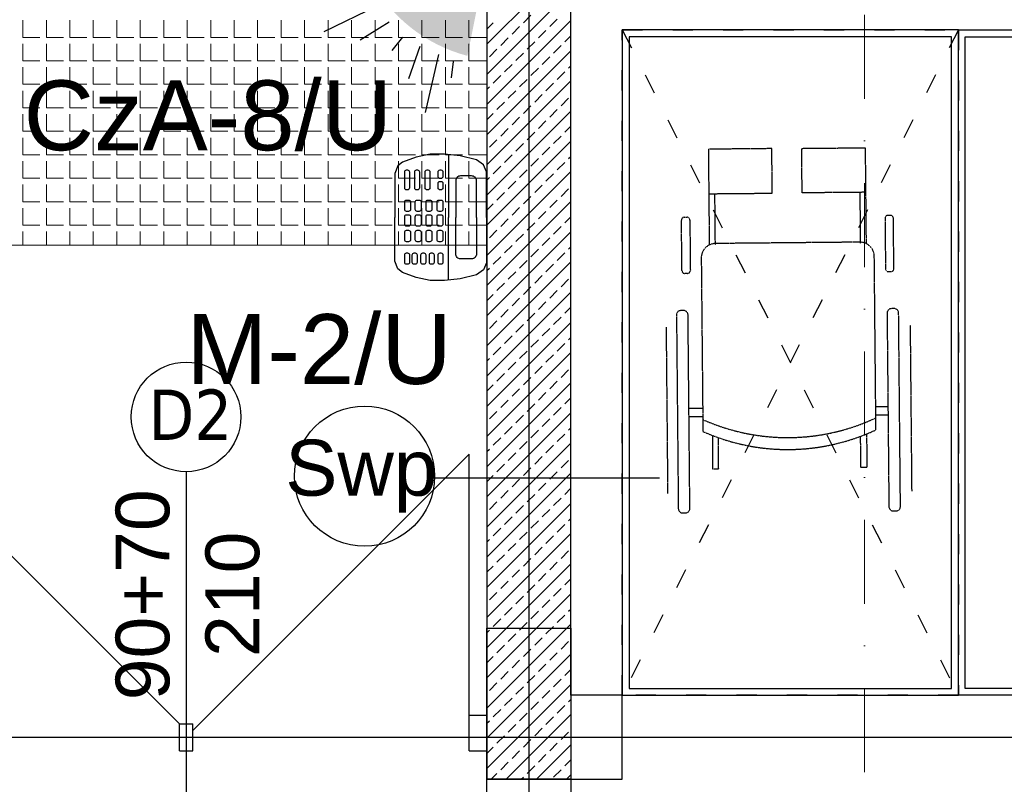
# Model space of a CAD drawing. Header units: millimetres. Extents: x -7023 to 53801, y 9849 to 33561.
# Tile 247 of 256: x 11711 to 12004, y 24564 to 24791. Entities that reach past the tile are written whole.
import ezdxf
from ezdxf.enums import TextEntityAlignment as Align

# ---------------------------------------------------------------- set-up
doc = ezdxf.new("R2010")
doc.units = ezdxf.units.MM
doc.linetypes.add('ACAD_ISO03W100', pattern=[30, 12, -18])
doc.linetypes.add('DASHDOT', pattern=[1, 0.5, -0.25, 0, -0.25])
doc.layers.get('0').update_dxf_attribs({"lineweight": 9})
doc.layers.add('.IE_podklad', color=252, linetype='Continuous')
doc.layers.add('IE_SSWiN', color=86, linetype='Continuous')
doc.styles.add('Opisowy', font='arial.ttf')
doc.styles.get("Standard").update_dxf_attribs({"font": 'arial.ttf'})

# ---------------------------------------------------------------- blocks, each defined once
blk = doc.blocks.new('AAT_KLAW_LCD')
for points in [[(13.08, 10.24), (3.63, 10.24), (2.19, 9.58), (1.17, 8.14), (0.3, 4.78), (0, 1.5), (0, -1.5), (0.6, -4.39), (1.65, -7.24), (2.37, -8.17), (4, -8.8), (13.08, -8.8)], [(13.08, 10.24), (22.52, 10.24), (23.96, 9.58), (24.98, 8.14), (25.86, 4.78), (26.16, 1.5), (26.16, -1.5), (25.56, -4.39), (24.5, -7.24), (23.78, -8.17), (22.16, -8.8), (13.08, -8.8)], [(0.08, 2.34), (13.08, 2.34)], [(26.08, 2.34), (13.08, 2.34)]]:
    blk.add_lwpolyline(points)
for points in [[(13.08, 8.13), (5.48, 8.13, 0.414214), (4.48, 7.13), (4.48, 4.83, 0.414214), (5.48, 3.83), (13.08, 3.83)], [(13.08, 8.13), (20.68, 8.13, -0.414214), (21.68, 7.13), (21.68, 4.83, -0.414214), (20.68, 3.83), (13.08, 3.83)]]:
    blk.add_lwpolyline(points, format="xyb")
for points in [[(3.65, 1.16), (4.62, 1.16, -0.414214), (5.02, 0.76), (5.02, 0.58, -0.414214), (4.62, 0.18), (3.65, 0.18, -0.414214), (3.25, 0.58), (3.25, 0.76, -0.414214)], [(6.02, 1.16), (6.98, 1.16, -0.414214), (7.38, 0.76), (7.38, 0.58, -0.414214), (6.98, 0.18), (6.02, 0.18, -0.414214), (5.62, 0.58), (5.62, 0.76, -0.414214)], [(9.88, 1.16), (11.44, 1.16, -0.414214), (11.84, 0.76), (11.84, 0.36, -0.414214), (11.44, -0.04), (9.88, -0.04, -0.414214), (9.48, 0.36), (9.48, 0.76, -0.414214)], [(12.94, 1.16), (14.51, 1.16, -0.414214), (14.91, 0.76), (14.91, 0.36, -0.414214), (14.51, -0.04), (12.94, -0.04, -0.414214), (12.54, 0.36), (12.54, 0.76, -0.414214)], [(16.17, 1.16), (17.73, 1.16, -0.414214), (18.13, 0.76), (18.13, 0.36, -0.414214), (17.73, -0.04), (16.17, -0.04, -0.414214), (15.77, 0.36), (15.77, 0.76, -0.414214)], [(20.87, 1.16), (22.42, 1.16, -0.414214), (22.82, 0.76), (22.82, 0.58, -0.414214), (22.42, 0.18), (20.87, 0.18, -0.414214), (20.47, 0.58), (20.47, 0.76, -0.414214)], [(3.65, -1.53), (6.98, -1.53, -0.414214), (7.38, -1.93), (7.38, -2.12, -0.414214), (6.98, -2.52), (3.65, -2.52, -0.414214), (3.25, -2.12), (3.25, -1.93, -0.414214)], [(9.88, -1.13), (11.44, -1.13, -0.414214), (11.84, -1.53), (11.84, -1.93, -0.414214), (11.44, -2.33), (9.88, -2.33, -0.414214), (9.48, -1.93), (9.48, -1.53, -0.414214)], [(12.94, -1.13), (14.51, -1.13, -0.414214), (14.91, -1.53), (14.91, -1.93, -0.414214), (14.51, -2.33), (12.94, -2.33, -0.414214), (12.54, -1.93), (12.54, -1.53, -0.414214)], [(16.17, -1.13), (17.73, -1.13, -0.414214), (18.13, -1.53), (18.13, -1.93, -0.414214), (17.73, -2.33), (16.17, -2.33, -0.414214), (15.77, -1.93), (15.77, -1.53, -0.414214)], [(20.87, -0.65), (22.42, -0.65, -0.414214), (22.82, -1.05), (22.82, -1.24, -0.414214), (22.42, -1.64), (20.87, -1.64, -0.414214), (20.47, -1.24), (20.47, -1.05, -0.414214)], [(3.65, -3.7), (6.98, -3.7, -0.414214), (7.38, -4.1), (7.38, -4.28, -0.414214), (6.98, -4.68), (3.65, -4.68, -0.414214), (3.25, -4.28), (3.25, -4.1, -0.414214)], [(9.88, -3.37), (11.44, -3.37, -0.414214), (11.84, -3.77), (11.84, -4.17, -0.414214), (11.44, -4.57), (9.88, -4.57, -0.414214), (9.48, -4.17), (9.48, -3.77, -0.414214)], [(12.94, -3.37), (14.51, -3.37, -0.414214), (14.91, -3.77), (14.91, -4.17, -0.414214), (14.51, -4.57), (12.94, -4.57, -0.414214), (12.54, -4.17), (12.54, -3.77, -0.414214)], [(16.17, -3.37), (17.73, -3.37, -0.414214), (18.13, -3.77), (18.13, -4.17, -0.414214), (17.73, -4.57), (16.17, -4.57, -0.414214), (15.77, -4.17), (15.77, -3.77, -0.414214)], [(20.87, -2.39), (22.42, -2.39, -0.414214), (22.82, -2.79), (22.82, -2.98, -0.414214), (22.42, -3.38), (20.87, -3.38, -0.414214), (20.47, -2.98), (20.47, -2.79, -0.414214)], [(3.65, -5.77), (6.98, -5.77, -0.414214), (7.38, -6.17), (7.38, -6.36, -0.414214), (6.98, -6.76), (3.65, -6.76, -0.414214), (3.25, -6.36), (3.25, -6.17, -0.414214)], [(9.88, -5.55), (11.44, -5.55, -0.414214), (11.84, -5.95), (11.84, -6.35, -0.414214), (11.44, -6.75), (9.88, -6.75, -0.414214), (9.48, -6.35), (9.48, -5.95, -0.414214)], [(12.94, -5.55), (14.51, -5.55, -0.414214), (14.91, -5.95), (14.91, -6.35, -0.414214), (14.51, -6.75), (12.94, -6.75, -0.414214), (12.54, -6.35), (12.54, -5.95, -0.414214)], [(16.17, -5.55), (17.73, -5.55, -0.414214), (18.13, -5.95), (18.13, -6.35, -0.414214), (17.73, -6.75), (16.17, -6.75, -0.414214), (15.77, -6.35), (15.77, -5.95, -0.414214)], [(20.87, -4.19), (22.42, -4.19, -0.414214), (22.82, -4.59), (22.82, -4.78, -0.414214), (22.42, -5.18), (20.87, -5.18, -0.414214), (20.47, -4.78), (20.47, -4.59, -0.414214)], [(20.87, -5.76), (22.42, -5.76, -0.414214), (22.82, -6.16), (22.82, -6.35, -0.414214), (22.42, -6.75), (20.87, -6.75, -0.414214), (20.47, -6.35), (20.47, -6.16, -0.414214)]]:
    blk.add_lwpolyline(points, format="xyb", close=True)
blk = doc.blocks.new('A$C532745CC')
at = {"layer": 'IE_SSWiN'}
blk.add_hatch(color=256, dxfattribs=at).paths.add_polyline_path([(3.505, 1.286), (4.076, 3.032), (3.05, 4.069), (1.298, 3.515, 0.211193)])
for p, q in [((1.197, 3.146), (0.789, 3.053)), ((1.409, 2.796), (0, 2.308)), ((1.658, 2.35), (0.882, 1.988)), ((1.941, 1.944), (1.636, 1.643)), ((2.344, 1.657), (1.974, 0.885)), ((2.787, 1.404), (2.284, 0)), ((3.135, 1.188), (3.037, 0.781))]:
    blk.add_line(p, q, dxfattribs=at)

msp = doc.modelspace()

# ---------------------------------------------------------------- linework, layer by layer
at = {"layer": '.IE_podklad', "ltscale": 25}
for p, q in [((11862.06, 25399.22), (11862.06, 23307.08)), ((10554.1, 24577.88), (13536.66, 24577.88))]:
    msp.add_line(p, q, dxfattribs=at)
at = {"layer": '.IE_podklad', "linetype": 'DASHDOT', "lineweight": 13, "ltscale": 50}
msp.add_line((11961.89, 25143.62), (11961.89, 24359.11), dxfattribs=at)
at = {"layer": '.IE_podklad'}
for p, q in [((11849.56, 24829.38), (11849.56, 24590.38)), ((11874.56, 24610.38), (11874.56, 24829.38)), ((11849.56, 24784.13), (11874.56, 24809.13)), ((11849.56, 24775.15), (11874.56, 24800.15)), ((11860.41, 24790.5), (11862.66, 24792.75)), ((11868.27, 24789.38), (11870.52, 24791.62)), ((11849.56, 24766.17), (11874.56, 24791.17)), ((11849.56, 24788.62), (11851.43, 24790.5)), ((11857.05, 24787.13), (11859.29, 24789.38)), ((11853.68, 24783.77), (11855.92, 24786.01)), ((11864.9, 24786.01), (11867.15, 24788.26)), ((11872.76, 24784.89), (11874.56, 24786.68)), ((11850.31, 24780.4), (11852.56, 24782.64)), ((11861.54, 24782.64), (11863.78, 24784.89)), ((11869.39, 24781.52), (11871.64, 24783.77)), ((11849.56, 24757.19), (11874.56, 24782.19)), ((11858.17, 24779.28), (11860.41, 24781.52)), ((11866.03, 24778.15), (11868.27, 24780.4)), ((11854.8, 24775.91), (11857.05, 24778.15)), ((11862.66, 24774.79), (11864.9, 24777.03)), ((11873.88, 24777.03), (11874.56, 24777.7)), ((11851.43, 24772.54), (11853.68, 24774.79)), ((11859.29, 24771.42), (11861.54, 24773.66)), ((11870.52, 24773.66), (11872.76, 24775.91)), ((11849.56, 24748.21), (11874.56, 24773.21)), ((11849.56, 24770.66), (11850.31, 24771.42)), ((11867.15, 24770.3), (11869.39, 24772.54)), ((11855.92, 24768.05), (11858.17, 24770.3)), ((11863.78, 24766.93), (11866.03, 24769.17)), ((11871.64, 24765.81), (11873.88, 24768.05)), ((11852.56, 24764.68), (11854.8, 24766.93)), ((11860.41, 24763.56), (11862.66, 24765.81)), ((11849.56, 24739.23), (11874.56, 24764.23)), ((11849.56, 24761.68), (11851.43, 24763.56)), ((11857.05, 24760.19), (11859.29, 24762.44)), ((11868.27, 24762.44), (11870.52, 24764.68)), ((11853.68, 24756.82), (11855.92, 24759.07)), ((11864.9, 24759.07), (11867.15, 24761.31)), ((11872.76, 24757.95), (11874.56, 24759.74)), ((11861.54, 24755.7), (11863.78, 24757.95)), ((11869.39, 24754.58), (11871.64, 24756.82)), ((11849.56, 24730.25), (11874.56, 24755.25)), ((11850.31, 24753.46), (11852.56, 24755.7)), ((11858.17, 24752.33), (11860.41, 24754.58)), ((11866.03, 24751.21), (11868.27, 24753.46)), ((11854.8, 24748.97), (11857.05, 24751.21)), ((11873.88, 24750.09), (11874.56, 24750.76)), ((11851.43, 24745.6), (11853.68, 24747.84)), ((11862.66, 24747.84), (11864.9, 24750.09)), ((11870.52, 24746.72), (11872.76, 24748.97)), ((11849.56, 24721.27), (11874.56, 24746.27)), ((11849.56, 24743.72), (11850.31, 24744.48)), ((11859.29, 24744.48), (11861.54, 24746.72)), ((11867.15, 24743.35), (11869.39, 24745.6)), ((11855.92, 24741.11), (11858.17, 24743.35)), ((11863.78, 24739.99), (11866.03, 24742.23)), ((11852.56, 24737.74), (11854.8, 24739.99)), ((11860.41, 24736.62), (11862.66, 24738.86)), ((11871.64, 24738.86), (11873.88, 24741.11)), ((11849.56, 24712.29), (11874.56, 24737.29)), ((11849.56, 24734.74), (11851.43, 24736.62)), ((11868.27, 24735.5), (11870.52, 24737.74)), ((11857.05, 24733.25), (11859.29, 24735.5)), ((11864.9, 24732.13), (11867.15, 24734.37)), ((11872.76, 24731.01), (11874.56, 24732.8)), ((11853.68, 24729.88), (11855.92, 24732.13)), ((11861.54, 24728.76), (11863.78, 24731.01)), ((11869.39, 24727.64), (11871.64, 24729.88)), ((11849.56, 24703.31), (11874.56, 24728.31)), ((11850.31, 24726.52), (11852.56, 24728.76)), ((11858.17, 24725.39), (11860.41, 24727.64)), ((11854.8, 24722.03), (11857.05, 24724.27)), ((11866.03, 24724.27), (11868.27, 24726.52)), ((11862.66, 24720.9), (11864.9, 24723.15)), ((11870.52, 24719.78), (11872.76, 24722.03)), ((11873.88, 24723.15), (11874.56, 24723.82)), ((11849.56, 24694.33), (11874.56, 24719.33)), ((11851.43, 24718.66), (11853.68, 24720.9)), ((11859.29, 24717.54), (11861.54, 24719.78)), ((11867.15, 24716.41), (11869.39, 24718.66)), ((11849.56, 24716.78), (11850.31, 24717.54)), ((11855.92, 24714.17), (11858.17, 24716.41)), ((11863.78, 24713.05), (11866.03, 24715.29)), ((11852.56, 24710.8), (11854.8, 24713.05)), ((11871.64, 24711.92), (11873.88, 24714.17)), ((11849.56, 24685.35), (11874.56, 24710.35)), ((11849.56, 24707.8), (11851.43, 24709.68)), ((11860.41, 24709.68), (11862.66, 24711.92)), ((11868.27, 24708.56), (11870.52, 24710.8)), ((11857.05, 24706.31), (11859.29, 24708.56)), ((11864.9, 24705.19), (11867.15, 24707.43)), ((11853.68, 24702.94), (11855.92, 24705.19)), ((11861.54, 24701.82), (11863.78, 24704.07)), ((11872.76, 24704.07), (11874.56, 24705.86)), ((11849.56, 24676.37), (11874.56, 24701.37)), ((11850.31, 24699.58), (11852.56, 24701.82)), ((11858.17, 24698.45), (11860.41, 24700.7)), ((11869.39, 24700.7), (11871.64, 24702.94)), ((11866.03, 24697.33), (11868.27, 24699.58)), ((11854.8, 24695.09), (11857.05, 24697.33)), ((11862.66, 24693.96), (11864.9, 24696.21)), ((11870.52, 24692.84), (11872.76, 24695.09)), ((11873.88, 24696.21), (11874.56, 24696.88)), ((11849.56, 24667.39), (11874.56, 24692.39)), ((11851.43, 24691.72), (11853.68, 24693.96)), ((11859.29, 24690.6), (11861.54, 24692.84)), ((11867.15, 24689.47), (11869.39, 24691.72)), ((11849.56, 24689.84), (11850.31, 24690.6)), ((11855.92, 24687.23), (11858.17, 24689.47)), ((11852.56, 24683.86), (11854.8, 24686.11)), ((11863.78, 24686.11), (11866.03, 24688.35)), ((11871.64, 24684.98), (11873.88, 24687.23)), ((11849.56, 24658.41), (11874.56, 24683.41)), ((11860.41, 24682.74), (11862.66, 24684.98)), ((11868.27, 24681.62), (11870.52, 24683.86)), ((11849.56, 24680.86), (11851.43, 24682.74)), ((11857.05, 24679.37), (11859.29, 24681.62)), ((11864.9, 24678.25), (11867.15, 24680.49)), ((11853.68, 24676), (11855.92, 24678.25)), ((11861.54, 24674.88), (11863.78, 24677.13)), ((11872.76, 24677.13), (11874.56, 24678.92)), ((11849.56, 24649.43), (11874.56, 24674.43)), ((11850.31, 24672.63), (11852.56, 24674.88)), ((11869.39, 24673.76), (11871.64, 24676)), ((11758.06, 24581.88), (11666.06, 24673.88)), ((11858.17, 24671.51), (11860.41, 24673.76)), ((11866.03, 24670.39), (11868.27, 24672.63)), ((11854.8, 24668.14), (11857.05, 24670.39)), ((11862.66, 24667.02), (11864.9, 24669.27)), ((11873.88, 24669.27), (11874.56, 24669.94)), ((11849.56, 24640.45), (11874.56, 24665.45)), ((11851.43, 24664.78), (11853.68, 24667.02)), ((11859.29, 24663.65), (11861.54, 24665.9)), ((11870.52, 24665.9), (11872.76, 24668.14)), ((11849.56, 24662.9), (11850.31, 24663.65)), ((11855.92, 24660.29), (11858.17, 24662.53)), ((11867.15, 24662.53), (11869.39, 24664.78)), ((11762.06, 24579.9), (11844.25, 24662.1)), ((11844.25, 24579.9), (11844.25, 24662.1)), ((11863.78, 24659.16), (11866.03, 24661.41)), ((11871.64, 24658.04), (11873.88, 24660.29)), ((11760.06, 24656.9), (11760.06, 24544.72)), ((11849.56, 24631.47), (11874.56, 24656.47)), ((11852.56, 24656.92), (11854.8, 24659.16)), ((11860.41, 24655.8), (11862.66, 24658.04)), ((11868.27, 24654.67), (11870.52, 24656.92)), ((11833.44, 24655.11), (11900.91, 24655.11)), ((11849.56, 24653.92), (11851.43, 24655.8)), ((11857.05, 24652.43), (11859.29, 24654.67)), ((11864.9, 24651.31), (11867.15, 24653.55)), ((11853.68, 24649.06), (11855.92, 24651.31)), ((11872.76, 24650.18), (11874.56, 24651.98)), ((11850.31, 24645.69), (11852.56, 24647.94)), ((11861.54, 24647.94), (11863.78, 24650.18)), ((11869.39, 24646.82), (11871.64, 24649.06)), ((11849.56, 24622.49), (11874.56, 24647.49)), ((11858.17, 24644.57), (11860.41, 24646.82)), ((11866.03, 24643.45), (11868.27, 24645.69)), ((11854.8, 24641.2), (11857.05, 24643.45)), ((11862.66, 24640.08), (11864.9, 24642.33)), ((11873.88, 24642.33), (11874.56, 24643)), ((11851.43, 24637.84), (11853.68, 24640.08)), ((11859.29, 24636.71), (11861.54, 24638.96)), ((11870.52, 24638.96), (11872.76, 24641.2)), ((11849.56, 24613.51), (11874.56, 24638.51)), ((11849.56, 24635.96), (11850.31, 24636.71)), ((11867.15, 24635.59), (11869.39, 24637.84)), ((11855.92, 24633.35), (11858.17, 24635.59)), ((11863.78, 24632.22), (11866.03, 24634.47)), ((11871.64, 24631.1), (11873.88, 24633.35)), ((11852.56, 24629.98), (11854.8, 24632.22)), ((11860.41, 24628.86), (11862.66, 24631.1)), ((11849.56, 24604.53), (11874.56, 24629.53)), ((11849.56, 24626.98), (11851.43, 24628.86)), ((11857.05, 24625.49), (11859.29, 24627.73)), ((11868.27, 24627.73), (11870.52, 24629.98)), ((11853.68, 24622.12), (11855.92, 24624.37)), ((11864.9, 24624.37), (11867.15, 24626.61)), ((11872.76, 24623.24), (11874.56, 24625.04)), ((11861.54, 24621), (11863.78, 24623.24)), ((11869.39, 24619.88), (11871.64, 24622.12)), ((11849.56, 24595.55), (11874.56, 24620.55)), ((11850.31, 24618.75), (11852.56, 24621)), ((11858.17, 24617.63), (11860.41, 24619.88)), ((11866.03, 24616.51), (11868.27, 24618.75)), ((11854.8, 24614.26), (11857.05, 24616.51)), ((11873.88, 24615.39), (11874.56, 24616.06)), ((11851.43, 24610.9), (11853.68, 24613.14)), ((11862.66, 24613.14), (11864.9, 24615.39)), ((11870.52, 24612.02), (11872.76, 24614.26)), ((11849.56, 24586.57), (11874.56, 24611.57)), ((11849.56, 24610.38), (11874.56, 24610.38)), ((11849.56, 24565.38), (11849.56, 24610.38)), ((11849.56, 24609.02), (11850.31, 24609.77)), ((11859.29, 24609.77), (11861.54, 24612.02)), ((11867.15, 24608.65), (11869.39, 24610.9)), ((11874.56, 24590.38), (11874.56, 24610.38)), ((11874.56, 24610.38), (11874.56, 24565.38)), ((11855.92, 24606.41), (11858.17, 24608.65)), ((11863.78, 24605.28), (11866.03, 24607.53)), ((11852.56, 24603.04), (11854.8, 24605.28)), ((11860.41, 24601.92), (11862.66, 24604.16)), ((11871.64, 24604.16), (11873.88, 24606.41)), ((11849.56, 24577.59), (11874.56, 24602.59)), ((11849.56, 24600.04), (11851.43, 24601.92)), ((11868.27, 24600.79), (11870.52, 24603.04)), ((11857.05, 24598.55), (11859.29, 24600.79)), ((11864.9, 24597.43), (11867.15, 24599.67)), ((11872.76, 24596.3), (11874.56, 24598.1)), ((11853.68, 24595.18), (11855.92, 24597.43)), ((11861.54, 24594.06), (11863.78, 24596.3)), ((11869.39, 24592.94), (11871.64, 24595.18)), ((11849.56, 24568.61), (11874.56, 24593.61)), ((11850.31, 24591.81), (11852.56, 24594.06)), ((11858.17, 24590.69), (11860.41, 24592.94)), ((11849.56, 24590.38), (11849.56, 24590.38)), ((11849.56, 24590.38), (11849.56, 24565.38)), ((11854.8, 24587.32), (11857.05, 24589.57)), ((11866.03, 24589.57), (11868.27, 24591.81)), ((11873.88, 24588.44), (11874.56, 24589.12)), ((11889.85, 24590.38), (11874.56, 24590.38)), ((11889.85, 24565.38), (11889.85, 24590.38)), ((11851.43, 24583.95), (11853.68, 24586.2)), ((11862.66, 24586.2), (11864.9, 24588.44)), ((11870.52, 24585.08), (11872.76, 24587.32)), ((11844.25, 24584.48), (11849.56, 24584.48)), ((11844.25, 24573.88), (11844.25, 24584.48)), ((11849.56, 24573.88), (11849.56, 24584.48)), ((11855.31, 24565.38), (11874.56, 24584.63)), ((11859.29, 24582.83), (11861.54, 24585.08)), ((11867.15, 24581.71), (11869.39, 24583.95)), ((11758.06, 24581.88), (11762.06, 24581.88)), ((11758.06, 24573.88), (11758.06, 24581.88)), ((11762.06, 24573.88), (11762.06, 24581.88)), ((11849.56, 24582.08), (11850.31, 24582.83)), ((11855.92, 24579.46), (11858.17, 24581.71)), ((11863.78, 24578.34), (11866.03, 24580.59)), ((11852.56, 24576.1), (11854.8, 24578.34)), ((11871.64, 24577.22), (11873.88, 24579.46)), ((11849.56, 24573.1), (11851.43, 24574.97)), ((11860.41, 24574.97), (11862.66, 24577.22)), ((11864.29, 24565.38), (11874.56, 24575.65)), ((11868.27, 24573.85), (11870.52, 24576.1)), ((11758.06, 24573.88), (11762.06, 24573.88)), ((11844.25, 24573.88), (11849.56, 24573.88)), ((11857.05, 24571.61), (11859.29, 24573.85)), ((11864.9, 24570.48), (11867.15, 24572.73)), ((11853.68, 24568.24), (11855.92, 24570.48)), ((11861.54, 24567.12), (11863.78, 24569.36)), ((11872.76, 24569.36), (11874.56, 24571.16)), ((11850.82, 24565.38), (11852.56, 24567.12)), ((11859.8, 24565.38), (11860.41, 24565.99)), ((11869.39, 24565.99), (11871.64, 24568.24)), ((11873.27, 24565.38), (11874.56, 24566.67)), ((11849.56, 24565.38), (11874.56, 24565.38)), ((11874.56, 24565.38), (11849.56, 24565.38)), ((11874.56, 24565.38), (11889.85, 24565.38))]:
    msp.add_line(p, q, dxfattribs=at)
at = {"layer": '.IE_podklad', "lineweight": 13}
for p, q in [((11849.56, 24804.38), (11849.56, 24724.38)), ((11711.5, 24786.17), (11711.5, 24791.25)), ((11718.49, 24786.17), (11718.49, 24791.25)), ((11725.47, 24786.17), (11725.47, 24791.25)), ((11732.46, 24786.17), (11732.46, 24791.25)), ((11739.44, 24786.17), (11739.44, 24791.25)), ((11746.43, 24786.17), (11746.43, 24791.25)), ((11753.41, 24786.17), (11753.41, 24791.25)), ((11760.4, 24786.17), (11760.4, 24791.25)), ((11767.38, 24786.17), (11767.38, 24791.25)), ((11774.37, 24786.17), (11774.37, 24791.25)), ((11781.35, 24786.17), (11781.35, 24791.25)), ((11788.34, 24786.17), (11788.34, 24791.25)), ((11795.32, 24786.17), (11795.32, 24791.25)), ((11802.31, 24786.17), (11802.31, 24791.25)), ((11809.29, 24786.17), (11809.29, 24791.25)), ((11816.28, 24786.17), (11816.28, 24791.25)), ((11823.26, 24786.17), (11823.26, 24791.25)), ((11830.25, 24786.17), (11830.25, 24791.25)), ((11837.23, 24786.17), (11837.23, 24791.25)), ((11844.22, 24786.17), (11844.22, 24791.25)), ((11711.5, 24786.17), (11716.58, 24786.17)), ((11718.49, 24786.17), (11723.57, 24786.17)), ((11725.47, 24786.17), (11730.55, 24786.17)), ((11732.46, 24786.17), (11737.54, 24786.17)), ((11739.44, 24786.17), (11744.52, 24786.17)), ((11746.43, 24786.17), (11751.51, 24786.17)), ((11753.41, 24786.17), (11758.49, 24786.17)), ((11760.4, 24786.17), (11765.48, 24786.17)), ((11767.38, 24786.17), (11772.46, 24786.17)), ((11774.37, 24786.17), (11779.45, 24786.17)), ((11781.35, 24786.17), (11786.43, 24786.17)), ((11788.34, 24786.17), (11793.42, 24786.17)), ((11795.32, 24786.17), (11800.4, 24786.17)), ((11802.31, 24786.17), (11807.39, 24786.17)), ((11809.29, 24786.17), (11814.37, 24786.17)), ((11816.28, 24786.17), (11821.36, 24786.17)), ((11823.26, 24786.17), (11828.34, 24786.17)), ((11830.25, 24786.17), (11835.33, 24786.17)), ((11837.23, 24786.17), (11842.31, 24786.17)), ((11844.22, 24786.17), (11849.3, 24786.17)), ((11711.5, 24779.18), (11711.5, 24784.26)), ((11718.49, 24779.18), (11718.49, 24784.26)), ((11725.47, 24779.18), (11725.47, 24784.26)), ((11732.46, 24779.18), (11732.46, 24784.26)), ((11739.44, 24779.18), (11739.44, 24784.26)), ((11746.43, 24779.18), (11746.43, 24784.26)), ((11753.41, 24779.18), (11753.41, 24784.26)), ((11760.4, 24779.18), (11760.4, 24784.26)), ((11767.38, 24779.18), (11767.38, 24784.26)), ((11774.37, 24779.18), (11774.37, 24784.26)), ((11781.35, 24779.18), (11781.35, 24784.26)), ((11788.34, 24779.18), (11788.34, 24784.26)), ((11795.32, 24779.18), (11795.32, 24784.26)), ((11802.31, 24779.18), (11802.31, 24784.26)), ((11809.29, 24779.18), (11809.29, 24784.26)), ((11816.28, 24779.18), (11816.28, 24784.26)), ((11823.26, 24779.18), (11823.26, 24784.26)), ((11830.25, 24779.18), (11830.25, 24784.26)), ((11837.23, 24779.18), (11837.23, 24784.26)), ((11844.22, 24779.18), (11844.22, 24784.26)), ((11711.5, 24779.18), (11716.58, 24779.18)), ((11711.5, 24772.2), (11711.5, 24777.28)), ((11718.49, 24779.18), (11723.57, 24779.18)), ((11718.49, 24772.2), (11718.49, 24777.28)), ((11725.47, 24779.18), (11730.55, 24779.18)), ((11725.47, 24772.2), (11725.47, 24777.28)), ((11732.46, 24779.18), (11737.54, 24779.18)), ((11732.46, 24772.2), (11732.46, 24777.28)), ((11739.44, 24779.18), (11744.52, 24779.18)), ((11739.44, 24772.2), (11739.44, 24777.28)), ((11746.43, 24779.18), (11751.51, 24779.18)), ((11746.43, 24772.2), (11746.43, 24777.28)), ((11753.41, 24779.18), (11758.49, 24779.18)), ((11753.41, 24772.2), (11753.41, 24777.28)), ((11760.4, 24779.18), (11765.48, 24779.18)), ((11760.4, 24772.2), (11760.4, 24777.28)), ((11767.38, 24779.18), (11772.46, 24779.18)), ((11767.38, 24772.2), (11767.38, 24777.28)), ((11774.37, 24779.18), (11779.45, 24779.18)), ((11774.37, 24772.2), (11774.37, 24777.28)), ((11781.35, 24779.18), (11786.43, 24779.18)), ((11781.35, 24772.2), (11781.35, 24777.28)), ((11788.34, 24779.18), (11793.42, 24779.18)), ((11788.34, 24772.2), (11788.34, 24777.28)), ((11795.32, 24779.18), (11800.4, 24779.18)), ((11795.32, 24772.2), (11795.32, 24777.28)), ((11802.31, 24779.18), (11807.39, 24779.18)), ((11802.31, 24772.2), (11802.31, 24777.28)), ((11809.29, 24779.18), (11814.37, 24779.18)), ((11809.29, 24772.2), (11809.29, 24777.28)), ((11816.28, 24779.18), (11821.36, 24779.18)), ((11816.28, 24772.2), (11816.28, 24777.28)), ((11823.26, 24779.18), (11828.34, 24779.18)), ((11823.26, 24772.2), (11823.26, 24777.28)), ((11830.25, 24779.18), (11835.33, 24779.18)), ((11830.25, 24772.2), (11830.25, 24777.28)), ((11837.23, 24779.18), (11842.31, 24779.18)), ((11837.23, 24772.2), (11837.23, 24777.28)), ((11844.22, 24779.18), (11849.3, 24779.18)), ((11844.22, 24772.2), (11844.22, 24777.28)), ((11711.5, 24772.2), (11716.58, 24772.2)), ((11718.49, 24772.2), (11723.57, 24772.2)), ((11725.47, 24772.2), (11730.55, 24772.2)), ((11732.46, 24772.2), (11737.54, 24772.2)), ((11739.44, 24772.2), (11744.52, 24772.2)), ((11746.43, 24772.2), (11751.51, 24772.2)), ((11753.41, 24772.2), (11758.49, 24772.2)), ((11760.4, 24772.2), (11765.48, 24772.2)), ((11767.38, 24772.2), (11772.46, 24772.2)), ((11774.37, 24772.2), (11779.45, 24772.2)), ((11781.35, 24772.2), (11786.43, 24772.2)), ((11788.34, 24772.2), (11793.42, 24772.2)), ((11795.32, 24772.2), (11800.4, 24772.2)), ((11802.31, 24772.2), (11807.39, 24772.2)), ((11809.29, 24772.2), (11814.37, 24772.2)), ((11816.28, 24772.2), (11821.36, 24772.2)), ((11823.26, 24772.2), (11828.34, 24772.2)), ((11830.25, 24772.2), (11835.33, 24772.2)), ((11837.23, 24772.2), (11842.31, 24772.2)), ((11844.22, 24772.2), (11849.3, 24772.2)), ((11711.5, 24765.21), (11711.5, 24770.29)), ((11718.49, 24765.21), (11718.49, 24770.29)), ((11725.47, 24765.21), (11725.47, 24770.29)), ((11732.46, 24765.21), (11732.46, 24770.29)), ((11739.44, 24765.21), (11739.44, 24770.29)), ((11746.43, 24765.21), (11746.43, 24770.29)), ((11753.41, 24765.21), (11753.41, 24770.29)), ((11760.4, 24765.21), (11760.4, 24770.29)), ((11767.38, 24765.21), (11767.38, 24770.29)), ((11774.37, 24765.21), (11774.37, 24770.29)), ((11781.35, 24765.21), (11781.35, 24770.29)), ((11788.34, 24765.21), (11788.34, 24770.29)), ((11795.32, 24765.21), (11795.32, 24770.29)), ((11802.31, 24765.21), (11802.31, 24770.29)), ((11809.29, 24765.21), (11809.29, 24770.29)), ((11816.28, 24765.21), (11816.28, 24770.29)), ((11823.26, 24765.21), (11823.26, 24770.29)), ((11830.25, 24765.21), (11830.25, 24770.29)), ((11837.23, 24765.21), (11837.23, 24770.29)), ((11844.22, 24765.21), (11844.22, 24770.29)), ((11711.5, 24765.21), (11716.58, 24765.21)), ((11718.49, 24765.21), (11723.57, 24765.21)), ((11725.47, 24765.21), (11730.55, 24765.21)), ((11732.46, 24765.21), (11737.54, 24765.21)), ((11739.44, 24765.21), (11744.52, 24765.21)), ((11746.43, 24765.21), (11751.51, 24765.21)), ((11753.41, 24765.21), (11758.49, 24765.21)), ((11760.4, 24765.21), (11765.48, 24765.21)), ((11767.38, 24765.21), (11772.46, 24765.21)), ((11774.37, 24765.21), (11779.45, 24765.21)), ((11781.35, 24765.21), (11786.43, 24765.21)), ((11788.34, 24765.21), (11793.42, 24765.21)), ((11795.32, 24765.21), (11800.4, 24765.21)), ((11802.31, 24765.21), (11807.39, 24765.21)), ((11809.29, 24765.21), (11814.37, 24765.21)), ((11816.28, 24765.21), (11821.36, 24765.21)), ((11823.26, 24765.21), (11828.34, 24765.21)), ((11830.25, 24765.21), (11835.33, 24765.21)), ((11837.23, 24765.21), (11842.31, 24765.21)), ((11844.22, 24765.21), (11849.3, 24765.21)), ((11711.5, 24758.23), (11711.5, 24763.31)), ((11718.49, 24758.23), (11718.49, 24763.31)), ((11725.47, 24758.23), (11725.47, 24763.31)), ((11732.46, 24758.23), (11732.46, 24763.31)), ((11739.44, 24758.23), (11739.44, 24763.31)), ((11746.43, 24758.23), (11746.43, 24763.31)), ((11753.41, 24758.23), (11753.41, 24763.31)), ((11760.4, 24758.23), (11760.4, 24763.31)), ((11767.38, 24758.23), (11767.38, 24763.31)), ((11774.37, 24758.23), (11774.37, 24763.31)), ((11781.35, 24758.23), (11781.35, 24763.31)), ((11788.34, 24758.23), (11788.34, 24763.31)), ((11795.32, 24758.23), (11795.32, 24763.31)), ((11802.31, 24758.23), (11802.31, 24763.31)), ((11809.29, 24758.23), (11809.29, 24763.31)), ((11816.28, 24758.23), (11816.28, 24763.31)), ((11823.26, 24758.23), (11823.26, 24763.31)), ((11830.25, 24758.23), (11830.25, 24763.31)), ((11837.23, 24758.23), (11837.23, 24763.31)), ((11844.22, 24758.23), (11844.22, 24763.31)), ((11711.5, 24758.23), (11716.58, 24758.23)), ((11711.5, 24751.24), (11711.5, 24756.32)), ((11718.49, 24758.23), (11723.57, 24758.23)), ((11718.49, 24751.24), (11718.49, 24756.32)), ((11725.47, 24758.23), (11730.55, 24758.23)), ((11725.47, 24751.24), (11725.47, 24756.32)), ((11732.46, 24758.23), (11737.54, 24758.23)), ((11732.46, 24751.24), (11732.46, 24756.32)), ((11739.44, 24758.23), (11744.52, 24758.23)), ((11739.44, 24751.24), (11739.44, 24756.32)), ((11746.43, 24758.23), (11751.51, 24758.23)), ((11746.43, 24751.24), (11746.43, 24756.32)), ((11753.41, 24758.23), (11758.49, 24758.23)), ((11753.41, 24751.24), (11753.41, 24756.32)), ((11760.4, 24758.23), (11765.48, 24758.23)), ((11760.4, 24751.24), (11760.4, 24756.32)), ((11767.38, 24758.23), (11772.46, 24758.23)), ((11767.38, 24751.24), (11767.38, 24756.32)), ((11774.37, 24758.23), (11779.45, 24758.23)), ((11774.37, 24751.24), (11774.37, 24756.32)), ((11781.35, 24758.23), (11786.43, 24758.23)), ((11781.35, 24751.24), (11781.35, 24756.32)), ((11788.34, 24758.23), (11793.42, 24758.23)), ((11788.34, 24751.24), (11788.34, 24756.32)), ((11795.32, 24758.23), (11800.4, 24758.23)), ((11795.32, 24751.24), (11795.32, 24756.32)), ((11802.31, 24758.23), (11807.39, 24758.23)), ((11802.31, 24751.24), (11802.31, 24756.32)), ((11809.29, 24758.23), (11814.37, 24758.23)), ((11809.29, 24751.24), (11809.29, 24756.32)), ((11816.28, 24758.23), (11821.36, 24758.23)), ((11816.28, 24751.24), (11816.28, 24756.32)), ((11823.26, 24758.23), (11828.34, 24758.23)), ((11823.26, 24751.24), (11823.26, 24756.32)), ((11830.25, 24758.23), (11835.33, 24758.23)), ((11830.25, 24751.24), (11830.25, 24756.32)), ((11837.23, 24758.23), (11842.31, 24758.23)), ((11837.23, 24751.24), (11837.23, 24756.32)), ((11844.22, 24758.23), (11849.3, 24758.23)), ((11844.22, 24751.24), (11844.22, 24756.32)), ((11711.5, 24751.24), (11716.58, 24751.24)), ((11718.49, 24751.24), (11723.57, 24751.24)), ((11725.47, 24751.24), (11730.55, 24751.24)), ((11732.46, 24751.24), (11737.54, 24751.24)), ((11739.44, 24751.24), (11744.52, 24751.24)), ((11746.43, 24751.24), (11751.51, 24751.24)), ((11753.41, 24751.24), (11758.49, 24751.24)), ((11760.4, 24751.24), (11765.48, 24751.24)), ((11767.38, 24751.24), (11772.46, 24751.24)), ((11774.37, 24751.24), (11779.45, 24751.24)), ((11781.35, 24751.24), (11786.43, 24751.24)), ((11788.34, 24751.24), (11793.42, 24751.24)), ((11795.32, 24751.24), (11800.4, 24751.24)), ((11802.31, 24751.24), (11807.39, 24751.24)), ((11809.29, 24751.24), (11814.37, 24751.24)), ((11816.28, 24751.24), (11821.36, 24751.24)), ((11823.26, 24751.24), (11828.34, 24751.24)), ((11830.25, 24751.24), (11835.33, 24751.24)), ((11837.23, 24751.24), (11842.31, 24751.24)), ((11844.22, 24751.24), (11849.3, 24751.24)), ((11711.5, 24744.26), (11711.5, 24749.34)), ((11718.49, 24744.26), (11718.49, 24749.34)), ((11725.47, 24744.26), (11725.47, 24749.34)), ((11732.46, 24744.26), (11732.46, 24749.34)), ((11739.44, 24744.26), (11739.44, 24749.34)), ((11746.43, 24744.26), (11746.43, 24749.34)), ((11753.41, 24744.26), (11753.41, 24749.34)), ((11760.4, 24744.26), (11760.4, 24749.34)), ((11767.38, 24744.26), (11767.38, 24749.34)), ((11774.37, 24744.26), (11774.37, 24749.34)), ((11781.35, 24744.26), (11781.35, 24749.34)), ((11788.34, 24744.26), (11788.34, 24749.34)), ((11795.32, 24744.26), (11795.32, 24749.34)), ((11802.31, 24744.26), (11802.31, 24749.34)), ((11809.29, 24744.26), (11809.29, 24749.34)), ((11816.28, 24744.26), (11816.28, 24749.34)), ((11823.26, 24744.26), (11823.26, 24749.34)), ((11830.25, 24744.26), (11830.25, 24749.34)), ((11837.23, 24744.26), (11837.23, 24749.34)), ((11844.22, 24744.26), (11844.22, 24749.34)), ((11711.5, 24744.26), (11716.58, 24744.26)), ((11711.5, 24737.27), (11711.5, 24742.35)), ((11718.49, 24744.26), (11723.57, 24744.26)), ((11718.49, 24737.27), (11718.49, 24742.35)), ((11725.47, 24744.26), (11730.55, 24744.26)), ((11725.47, 24737.27), (11725.47, 24742.35)), ((11732.46, 24744.26), (11737.54, 24744.26)), ((11732.46, 24737.27), (11732.46, 24742.35)), ((11739.44, 24744.26), (11744.52, 24744.26)), ((11739.44, 24737.27), (11739.44, 24742.35)), ((11746.43, 24744.26), (11751.51, 24744.26)), ((11746.43, 24737.27), (11746.43, 24742.35)), ((11753.41, 24744.26), (11758.49, 24744.26)), ((11753.41, 24737.27), (11753.41, 24742.35)), ((11760.4, 24744.26), (11765.48, 24744.26)), ((11760.4, 24737.27), (11760.4, 24742.35)), ((11767.38, 24744.26), (11772.46, 24744.26)), ((11767.38, 24737.27), (11767.38, 24742.35)), ((11774.37, 24744.26), (11779.45, 24744.26)), ((11774.37, 24737.27), (11774.37, 24742.35)), ((11781.35, 24744.26), (11786.43, 24744.26)), ((11781.35, 24737.27), (11781.35, 24742.35)), ((11788.34, 24744.26), (11793.42, 24744.26)), ((11788.34, 24737.27), (11788.34, 24742.35)), ((11795.32, 24744.26), (11800.4, 24744.26)), ((11795.32, 24737.27), (11795.32, 24742.35)), ((11802.31, 24744.26), (11807.39, 24744.26)), ((11802.31, 24737.27), (11802.31, 24742.35)), ((11809.29, 24744.26), (11814.37, 24744.26)), ((11809.29, 24737.27), (11809.29, 24742.35)), ((11816.28, 24744.26), (11821.36, 24744.26)), ((11816.28, 24737.27), (11816.28, 24742.35)), ((11823.26, 24744.26), (11828.34, 24744.26)), ((11823.26, 24737.27), (11823.26, 24742.35)), ((11830.25, 24744.26), (11835.33, 24744.26)), ((11830.25, 24737.27), (11830.25, 24742.35)), ((11837.23, 24744.26), (11842.31, 24744.26)), ((11837.23, 24737.27), (11837.23, 24742.35)), ((11844.22, 24744.26), (11849.3, 24744.26)), ((11844.22, 24737.27), (11844.22, 24742.35)), ((11711.5, 24737.27), (11716.58, 24737.27)), ((11718.49, 24737.27), (11723.57, 24737.27)), ((11725.47, 24737.27), (11730.55, 24737.27)), ((11732.46, 24737.27), (11737.54, 24737.27)), ((11739.44, 24737.27), (11744.52, 24737.27)), ((11746.43, 24737.27), (11751.51, 24737.27)), ((11753.41, 24737.27), (11758.49, 24737.27)), ((11760.4, 24737.27), (11765.48, 24737.27)), ((11767.38, 24737.27), (11772.46, 24737.27)), ((11774.37, 24737.27), (11779.45, 24737.27)), ((11781.35, 24737.27), (11786.43, 24737.27)), ((11788.34, 24737.27), (11793.42, 24737.27)), ((11795.32, 24737.27), (11800.4, 24737.27)), ((11802.31, 24737.27), (11807.39, 24737.27)), ((11809.29, 24737.27), (11814.37, 24737.27)), ((11816.28, 24737.27), (11821.36, 24737.27)), ((11823.26, 24737.27), (11828.34, 24737.27)), ((11830.25, 24737.27), (11835.33, 24737.27)), ((11837.23, 24737.27), (11842.31, 24737.27)), ((11844.22, 24737.27), (11849.3, 24737.27)), ((11711.5, 24730.29), (11711.5, 24735.37)), ((11718.49, 24730.29), (11718.49, 24735.37)), ((11725.47, 24730.29), (11725.47, 24735.37)), ((11732.46, 24730.29), (11732.46, 24735.37)), ((11739.44, 24730.29), (11739.44, 24735.37)), ((11746.43, 24730.29), (11746.43, 24735.37)), ((11753.41, 24730.29), (11753.41, 24735.37)), ((11760.4, 24730.29), (11760.4, 24735.37)), ((11767.38, 24730.29), (11767.38, 24735.37)), ((11774.37, 24730.29), (11774.37, 24735.37)), ((11781.35, 24730.29), (11781.35, 24735.37)), ((11788.34, 24730.29), (11788.34, 24735.37)), ((11795.32, 24730.29), (11795.32, 24735.37)), ((11802.31, 24730.29), (11802.31, 24735.37)), ((11809.29, 24730.29), (11809.29, 24735.37)), ((11816.28, 24730.29), (11816.28, 24735.37)), ((11823.26, 24730.29), (11823.26, 24735.37)), ((11830.25, 24730.29), (11830.25, 24735.37)), ((11837.23, 24730.29), (11837.23, 24735.37)), ((11844.22, 24730.29), (11844.22, 24735.37)), ((11711.5, 24730.29), (11716.58, 24730.29)), ((11718.49, 24730.29), (11723.57, 24730.29)), ((11725.47, 24730.29), (11730.55, 24730.29)), ((11732.46, 24730.29), (11737.54, 24730.29)), ((11739.44, 24730.29), (11744.52, 24730.29)), ((11746.43, 24730.29), (11751.51, 24730.29)), ((11753.41, 24730.29), (11758.49, 24730.29)), ((11760.4, 24730.29), (11765.48, 24730.29)), ((11767.38, 24730.29), (11772.46, 24730.29)), ((11774.37, 24730.29), (11779.45, 24730.29)), ((11781.35, 24730.29), (11786.43, 24730.29)), ((11788.34, 24730.29), (11793.42, 24730.29)), ((11795.32, 24730.29), (11800.4, 24730.29)), ((11802.31, 24730.29), (11807.39, 24730.29)), ((11809.29, 24730.29), (11814.37, 24730.29)), ((11816.28, 24730.29), (11821.36, 24730.29)), ((11823.26, 24730.29), (11828.34, 24730.29)), ((11830.25, 24730.29), (11835.33, 24730.29)), ((11837.23, 24730.29), (11842.31, 24730.29)), ((11844.22, 24730.29), (11849.3, 24730.29)), ((11711.5, 24724.38), (11711.5, 24728.38)), ((11718.49, 24724.38), (11718.49, 24728.38)), ((11725.47, 24724.38), (11725.47, 24728.38)), ((11732.46, 24724.38), (11732.46, 24728.38)), ((11739.44, 24724.38), (11739.44, 24728.38)), ((11746.43, 24724.38), (11746.43, 24728.38)), ((11753.41, 24724.38), (11753.41, 24728.38)), ((11760.4, 24724.38), (11760.4, 24728.38)), ((11767.38, 24724.38), (11767.38, 24728.38)), ((11774.37, 24724.38), (11774.37, 24728.38)), ((11781.35, 24724.38), (11781.35, 24728.38)), ((11788.34, 24724.38), (11788.34, 24728.38)), ((11795.32, 24724.38), (11795.32, 24728.38)), ((11802.31, 24724.38), (11802.31, 24728.38)), ((11809.29, 24724.38), (11809.29, 24728.38)), ((11816.28, 24724.38), (11816.28, 24728.38)), ((11823.26, 24724.38), (11823.26, 24728.38)), ((11830.25, 24724.38), (11830.25, 24728.38)), ((11837.23, 24724.38), (11837.23, 24728.38)), ((11844.22, 24724.38), (11844.22, 24728.38)), ((11849.56, 24724.38), (11659.56, 24724.38))]:
    msp.add_line(p, q, dxfattribs=at)
at = {"layer": '.IE_podklad', "linetype": 'ACAD_ISO03W100', "ltscale": 0.5}
for p, q in [((11889.85, 24788.38), (11989.85, 24590.38)), ((11989.85, 24788.38), (11889.85, 24590.38))]:
    msp.add_line(p, q, dxfattribs=at)
at = {"layer": '.IE_podklad', "linetype": 'ACAD_ISO03W100', "ltscale": 0.004}
for p, q in [((11915.59, 24739.64), (11915.73, 24724.38)), ((11917.31, 24739.65), (11917.45, 24724.39)), ((11960.53, 24740.06), (11960.68, 24724.8)), ((11962.25, 24740.07), (11962.39, 24724.81)), ((11960.5, 24725.23), (11917.61, 24724.83)), ((11965.33, 24669.38), (11964.84, 24720.97)), ((11913.35, 24720.49), (11913.84, 24668.89)), ((11976.06, 24651.15), (11975.6, 24700.57)), ((11903.45, 24650.46), (11902.99, 24699.89)), ((11913.77, 24675.72), (11909.68, 24675.68)), ((11968.9, 24676.24), (11965.26, 24676.2)), ((11913.8, 24673.25), (11909.7, 24673.21)), ((11968.92, 24673.77), (11965.29, 24673.73)), ((11916.65, 24667.72), (11916.74, 24657.75)), ((11918.53, 24657.77), (11918.44, 24667.06)), ((11960.85, 24658.17), (11960.76, 24667.46)), ((11962.54, 24668.15), (11962.63, 24658.18)), ((11916.74, 24657.75), (11918.53, 24657.77)), ((11962.63, 24658.18), (11960.85, 24658.17))]:
    msp.add_line(p, q, dxfattribs=at)
at = {"layer": '.IE_podklad', "ltscale": 0.5}
for p, q in [((11849.55, 23845.08), (11849.56, 24565.38)), ((11849.56, 24565.38), (11874.56, 24565.38)), ((11874.56, 24565.38), (11874.55, 23843.67))]:
    msp.add_line(p, q, dxfattribs=at)
at = {"layer": '.IE_podklad', "ltscale": 0.3}
for points in [[(11889.85, 24788.38), (11889.85, 24590.38), (11989.85, 24590.38), (11989.85, 24788.38)], [(11989.85, 24788.38), (12030.35, 24788.38), (12030.35, 24590.38), (11989.85, 24590.38)], [(11891.85, 24786.38), (11891.85, 24592.38), (11987.85, 24592.38), (11987.85, 24786.38)], [(11991.85, 24786.38), (12028.35, 24786.38), (12028.35, 24592.38), (11991.85, 24592.38)]]:
    msp.add_lwpolyline(points, close=True, dxfattribs=at)
at = {"layer": '.IE_podklad', "linetype": 'ACAD_ISO03W100', "ltscale": 0.5}
msp.add_lwpolyline([(11889.85, 24788.38), (11989.85, 24788.38), (11989.85, 24590.38), (11889.85, 24590.38)], close=True, dxfattribs=at)
at = {"layer": '.IE_podklad', "linetype": 'ACAD_ISO03W100', "ltscale": 0.004}
for points in [[(11962.12, 24753.33), (11962.25, 24740.07), (11943.36, 24739.9), (11943.24, 24753.15)], [(11915.46, 24752.89), (11915.59, 24739.64), (11934.48, 24739.81), (11934.35, 24753.07)]]:
    msp.add_lwpolyline(points, close=True, dxfattribs=at)
for points in [[(11908.31, 24732.63), (11909.09, 24732.64, -0.414214), (11909.95, 24731.79), (11910.1, 24716.79, -0.414214), (11909.24, 24715.92), (11908.47, 24715.91, -0.414214), (11907.6, 24716.76), (11907.46, 24731.76, -0.414214)], [(11969.65, 24733.21), (11968.88, 24733.2, 0.414214), (11968.03, 24732.33), (11968.17, 24717.33, 0.414214), (11969.04, 24716.48), (11969.81, 24716.49, 0.414214), (11970.66, 24717.35), (11970.52, 24732.36, 0.414214)], [(11908.11, 24704.87), (11907.25, 24704.86, 0.414214), (11905.98, 24703.56), (11906.52, 24645.94, 0.414214), (11907.82, 24644.66), (11908.68, 24644.67, 0.414214), (11909.96, 24645.97), (11909.42, 24703.59, 0.414214)], [(11970.77, 24705.45), (11969.91, 24705.44, 0.414214), (11968.64, 24704.14), (11969.18, 24646.53, 0.414214), (11970.48, 24645.25), (11971.34, 24645.26, 0.414214), (11972.62, 24646.56), (11972.08, 24704.18, 0.414214)]]:
    msp.add_lwpolyline(points, format="xyb", close=True, dxfattribs=at)
at = {"layer": '.IE_podklad', "linetype": 'Continuous'}
msp.add_circle((11760.06, 24673.22), 16.31, dxfattribs=at)
at = {"layer": '.IE_podklad'}
msp.add_circle((11813.16, 24655.58), 20.85, dxfattribs=at)
at = {"layer": '.IE_podklad', "linetype": 'ACAD_ISO03W100', "ltscale": 0.004}
for centre, radius, start, end in [((11917.65, 24720.53), 4.3, 90.5374, 180.5374), ((11960.54, 24720.93), 4.3, 0.5374, 90.5374), ((11939.02, 24729.03), 61.95, 245.9799, 295.0949), ((11939.05, 24725.48), 61.95, 245.9799, 295.0949)]:
    msp.add_arc(centre, radius, start, end, dxfattribs=at)

# ---------------------------------------------------------------- block references
at = {"layer": 'IE_SSWiN', "lineweight": 18, "xscale": -11.86421400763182, "yscale": 11.86421400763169, "zscale": 11.86421400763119, "rotation": 276.1182684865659}
msp.add_blockref('A$C532745CC', (11803.94, 24760.92), dxfattribs=at)
at = {"layer": 'IE_SSWiN', "xscale": 1.434196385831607, "yscale": 1.434196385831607, "zscale": 1.434196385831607, "rotation": 270}
msp.add_blockref('AAT_KLAW_LCD', (11834.8, 24751.37), dxfattribs=at)

# ---------------------------------------------------------------- texts
at = {"layer": '.IE_podklad', "linetype": 'Continuous', "style": 'Opisowy'}
msp.add_text('Swp', height=16.64, dxfattribs=at).set_placement((11789.59, 24649.79))
for s, p in [('90+70', (11755.09, 24588.91)), ('210', (11781.82, 24601.79))]:
    msp.add_text(s, height=16, rotation=90, dxfattribs=at).set_placement(p)
at = {"layer": '.IE_podklad', "insert": (11748.89, 24681.38), "char_height": 15, "width": 230.4406, "attachment_point": 1}
msp.add_mtext('{\\fTahoma|b0|i0|c238|p34;D2}', dxfattribs=at)
at = {"layer": 'IE_SSWiN', "linetype": 'Continuous'}
for s, p in [('CzA-8/U', (11711.7, 24773.36)), ('M-2/U', (11760.09, 24703.81))]:
    msp.add_text(s, height=20.777, dxfattribs=at).set_placement(p, align=Align.TOP_LEFT)

doc.saveas('drawing.dxf')
